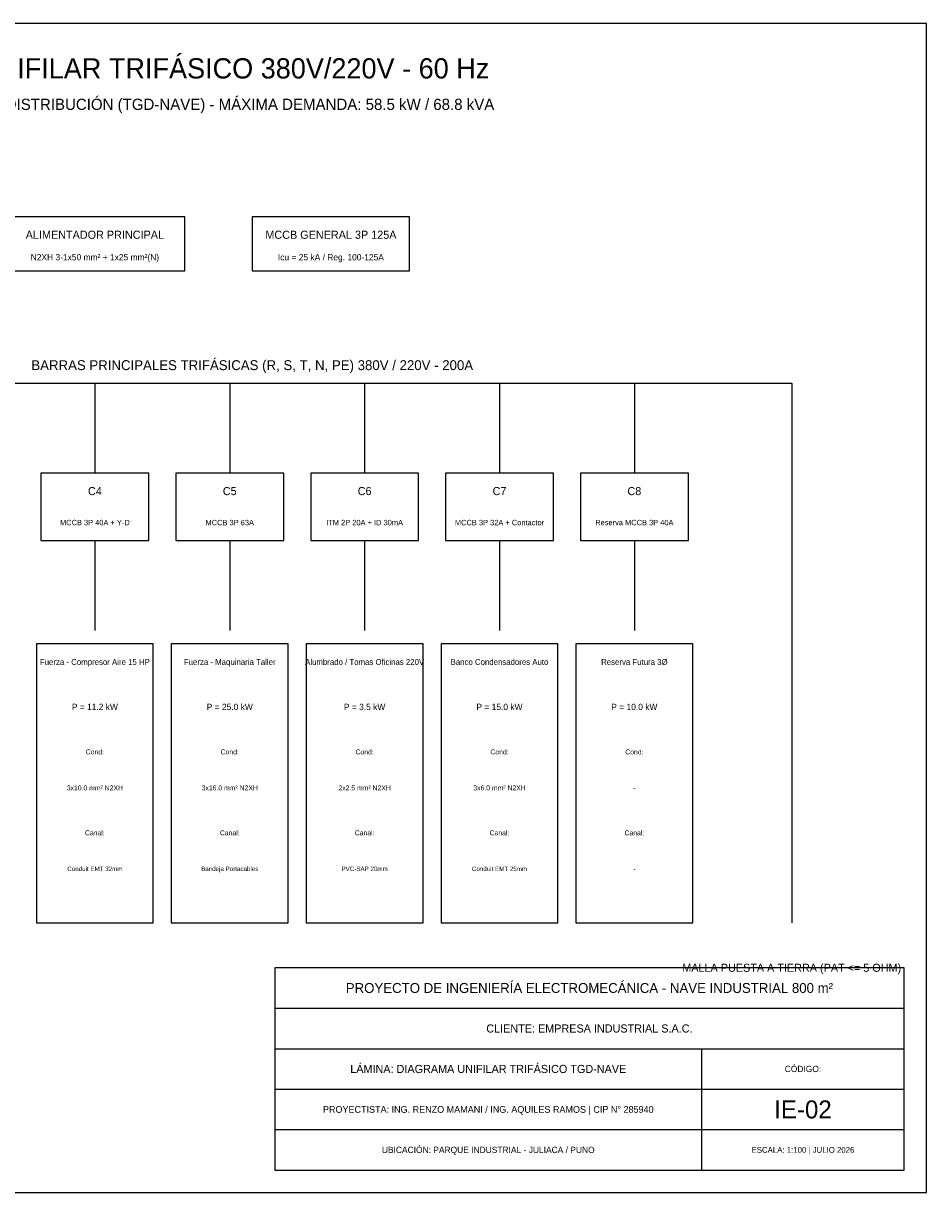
# Model space of a CAD drawing. Header units: metres. Extents: x 0 to 32, y 0 to 26.
# Tile 2 of 2: x 11.9 to 32, y 0 to 26. Entities that reach past the tile are written whole.
import ezdxf
from ezdxf.enums import TextEntityAlignment as Align

# ---------------------------------------------------------------- set-up
doc = ezdxf.new("R2010")
doc.units = ezdxf.units.M
for name, color, linetype in [('ELEC_MALLA_PAT', 3, 'Continuous'), ('ELEC_TEXTOS', 7, 'Continuous'), ('ELEC_TGD', 1, 'Continuous'), ('MARCO_CAJETIN', 7, 'Continuous'), ('MEMBRETE_LINEAS', 7, 'Continuous'), ('MEMBRETE_TEXTOS', 7, 'Continuous'), ('UNIFILAR_LINEAS', 7, 'Continuous'), ('UNIFILAR_MCCB', 1, 'Continuous')]:
    doc.layers.add(name, color=color, linetype=linetype)

msp = doc.modelspace()

# ---------------------------------------------------------------- linework, layer by layer
at = {"layer": 'ELEC_MALLA_PAT'}
msp.add_line((29, 18), (29, 6), dxfattribs=at)
at = {"layer": 'MARCO_CAJETIN'}
for points in [[(0, 0), (32, 0), (32, 26), (0, 26), (0, 0)], [(17.5, 0.5), (31.5, 0.5), (31.5, 5), (17.5, 5), (17.5, 0.5)]]:
    msp.add_lwpolyline(points, dxfattribs=at)
at = {"layer": 'MEMBRETE_LINEAS'}
for p, q in [((17.5, 4.1), (31.5, 4.1)), ((17.5, 3.2), (31.5, 3.2)), ((27, 0.5), (27, 3.2)), ((17.5, 2.3), (31.5, 2.3)), ((17.5, 1.4), (31.5, 1.4))]:
    msp.add_line(p, q, dxfattribs=at)
at = {"layer": 'UNIFILAR_LINEAS'}
for p, q in [((13.5, 18), (13.5, 16)), ((16.5, 18), (16.5, 16)), ((19.5, 18), (19.5, 16)), ((22.5, 18), (22.5, 16)), ((25.5, 18), (25.5, 16)), ((13.5, 14.5), (13.5, 12.5)), ((16.5, 14.5), (16.5, 12.5)), ((19.5, 14.5), (19.5, 12.5)), ((22.5, 14.5), (22.5, 12.5)), ((25.5, 14.5), (25.5, 12.5))]:
    msp.add_line(p, q, dxfattribs=at)
for points in [[(11.5, 20.5), (15.5, 20.5), (15.5, 21.7), (11.5, 21.7), (11.5, 20.5)], [(12.2, 6), (14.8, 6), (14.8, 12.2), (12.2, 12.2), (12.2, 6)], [(15.2, 6), (17.8, 6), (17.8, 12.2), (15.2, 12.2), (15.2, 6)], [(18.2, 6), (20.8, 6), (20.8, 12.2), (18.2, 12.2), (18.2, 6)], [(21.2, 6), (23.8, 6), (23.8, 12.2), (21.2, 12.2), (21.2, 6)], [(24.2, 6), (26.8, 6), (26.8, 12.2), (24.2, 12.2), (24.2, 6)]]:
    msp.add_lwpolyline(points, dxfattribs=at)
at = {"layer": 'UNIFILAR_MCCB'}
msp.add_line((5, 18), (29, 18), dxfattribs=at)
for points in [[(17, 20.5), (20.5, 20.5), (20.5, 21.7), (17, 21.7), (17, 20.5)], [(12.3, 14.5), (14.7, 14.5), (14.7, 16), (12.3, 16), (12.3, 14.5)], [(15.3, 14.5), (17.7, 14.5), (17.7, 16), (15.3, 16), (15.3, 14.5)], [(18.3, 14.5), (20.7, 14.5), (20.7, 16), (18.3, 16), (18.3, 14.5)], [(21.3, 14.5), (23.7, 14.5), (23.7, 16), (21.3, 16), (21.3, 14.5)], [(24.3, 14.5), (26.7, 14.5), (26.7, 16), (24.3, 16), (24.3, 14.5)]]:
    msp.add_lwpolyline(points, dxfattribs=at)

# ---------------------------------------------------------------- texts
at = {"layer": 'ELEC_MALLA_PAT'}
msp.add_text('MALLA PUESTA A TIERRA (PAT <= 5 OHM)', height=0.18, dxfattribs=at).set_placement((29, 5), align=Align.MIDDLE_CENTER)
at = {"layer": 'ELEC_TEXTOS'}
for s, height, p in [('ESQUEMA UNIFILAR TRIFÁSICO 380V/220V - 60 Hz', 0.45, (15, 25)), ('TABLERO GENERAL DE DISTRIBUCIÓN (TGD-NAVE) - MÁXIMA DEMANDA: 58.5 kW / 68.8 kVA', 0.25, (15, 24.2)), ('ALIMENTADOR PRINCIPAL', 0.18, (13.5, 21.3)), ('N2XH 3-1x50 mm² + 1x25 mm²(N)', 0.14, (13.5, 20.8)), ('Icu = 25 kA / Reg. 100-125A', 0.14, (18.75, 20.8)), ('BARRAS PRINCIPALES TRIFÁSICAS (R, S, T, N, PE) 380V / 220V - 200A', 0.22, (17, 18.4)), ('MCCB 3P 40A + Y-D', 0.12, (13.5, 14.9)), ('MCCB 3P 63A', 0.12, (16.5, 14.9)), ('ITM 2P 20A + ID 30mA', 0.12, (19.5, 14.9)), ('MCCB 3P 32A + Contactor', 0.12, (22.5, 14.9)), ('Reserva MCCB 3P 40A', 0.12, (25.5, 14.9)), ('Fuerza - Compresor Aire 15 HP', 0.13, (13.5, 11.8)), ('Fuerza - Maquinaria Taller', 0.13, (16.5, 11.8)), ('Alumbrado / Tomas Oficinas 220V', 0.13, (19.5, 11.8)), ('Banco Condensadores Auto', 0.13, (22.5, 11.8)), ('Reserva Futura 3Ø', 0.13, (25.5, 11.8)), ('Cond:', 0.11, (13.5, 9.8)), ('Cond:', 0.11, (16.5, 9.8)), ('Cond:', 0.11, (19.5, 9.8)), ('Cond:', 0.11, (22.5, 9.8)), ('Cond:', 0.11, (25.5, 9.8)), ('3x10.0 mm² N2XH', 0.11, (13.5, 9)), ('3x16.0 mm² N2XH', 0.11, (16.5, 9)), ('2x2.5 mm² N2XH', 0.11, (19.5, 9)), ('3x6.0 mm² N2XH', 0.11, (22.5, 9)), ('-', 0.11, (25.5, 9)), ('Canal:', 0.11, (13.5, 8)), ('Canal:', 0.11, (16.5, 8)), ('Canal:', 0.11, (19.5, 8)), ('Canal:', 0.11, (22.5, 8)), ('Canal:', 0.11, (25.5, 8)), ('Conduit EMT 32mm', 0.1, (13.5, 7.2)), ('Bandeja Portacables', 0.1, (16.5, 7.2)), ('PVC-SAP 20mm', 0.1, (19.5, 7.2)), ('Conduit EMT 25mm', 0.1, (22.5, 7.2)), ('-', 0.1, (25.5, 7.2))]:
    msp.add_text(s, height=height, dxfattribs=at).set_placement(p, align=Align.MIDDLE_CENTER)
at = {"layer": 'ELEC_TGD'}
for s, height, p in [('C4', 0.18, (13.5, 15.6)), ('C5', 0.18, (16.5, 15.6)), ('C6', 0.18, (19.5, 15.6)), ('C7', 0.18, (22.5, 15.6)), ('C8', 0.18, (25.5, 15.6)), ('P = 11.2 kW', 0.14, (13.5, 10.8)), ('P = 25.0 kW', 0.14, (16.5, 10.8)), ('P = 3.5 kW', 0.14, (19.5, 10.8)), ('P = 15.0 kW', 0.14, (22.5, 10.8)), ('P = 10.0 kW', 0.14, (25.5, 10.8)), ('IE-02', 0.4, (29.25, 1.85))]:
    msp.add_text(s, height=height, dxfattribs=at).set_placement(p, align=Align.MIDDLE_CENTER)
at = {"layer": 'MEMBRETE_TEXTOS'}
for s, height, p in [('PROYECTO DE INGENIERÍA ELECTROMECÁNICA - NAVE INDUSTRIAL 800 m²', 0.22, (24.5, 4.55)), ('CLIENTE: EMPRESA INDUSTRIAL S.A.C.', 0.18, (24.5, 3.65)), ('LÁMINA: DIAGRAMA UNIFILAR TRIFÁSICO TGD-NAVE', 0.18, (22.25, 2.75)), ('CÓDIGO:', 0.14, (29.25, 2.75)), ('PROYECTISTA: ING. RENZO MAMANI / ING. AQUILES RAMOS | CIP N° 285940', 0.15, (22.25, 1.85)), ('UBICACIÓN: PARQUE INDUSTRIAL - JULIACA / PUNO', 0.14, (22.25, 0.95)), ('ESCALA: 1:100 | JULIO 2026', 0.13, (29.25, 0.95))]:
    msp.add_text(s, height=height, dxfattribs=at).set_placement(p, align=Align.MIDDLE_CENTER)
at = {"layer": 'UNIFILAR_MCCB'}
msp.add_text('MCCB GENERAL 3P 125A', height=0.18, dxfattribs=at).set_placement((18.75, 21.3), align=Align.MIDDLE_CENTER)

doc.saveas('drawing.dxf')
